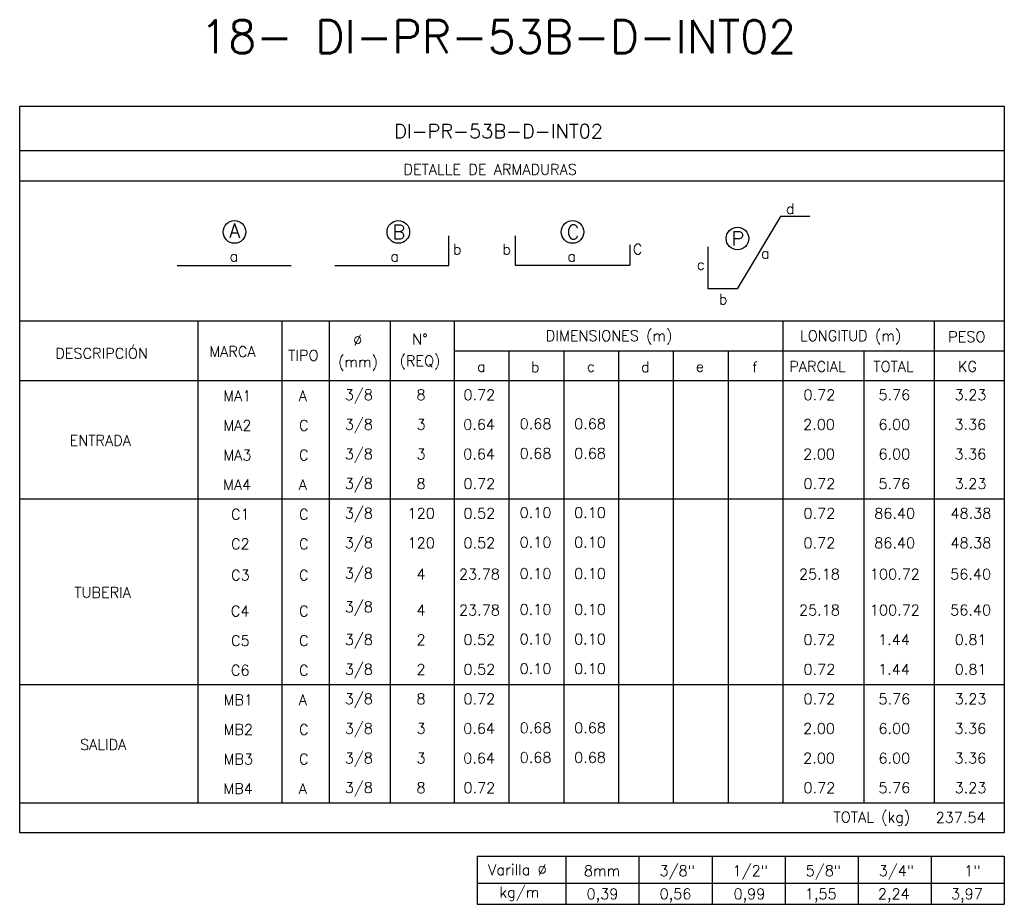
# Model space of a CAD drawing. Header units: metres. Extents: x -344 to 326, y 129 to 266.
# Tile 14 of 15: x 228 to 254, y 164 to 186. Entities that reach past the tile are written whole.
import ezdxf
from ezdxf.enums import TextEntityAlignment as Align

# ---------------------------------------------------------------- set-up
doc = ezdxf.new("R2010")
doc.units = ezdxf.units.M
for name, color, linetype in [('XREF-SE-CUADROS DE DESPIECE - HUAURA_PQT4$0$21', 3, 'Continuous'), ('XREF-SE-CUADROS DE DESPIECE - HUAURA_PQT4$0$21C', 3, 'Continuous'), ('XREF-SE-CUADROS DE DESPIECE - HUAURA_PQT4$0$23', 2, 'Continuous'), ('XREF-SE-CUADROS DE DESPIECE - HUAURA_PQT4$0$S-ANNO-TEXT', 7, 'Continuous'), ('XREF-SE-CUADROS DE DESPIECE - HUAURA_PQT4$0$S-LNWK-0006', 1, 'Continuous')]:
    doc.layers.add(name, color=color, linetype=linetype)
doc.styles.add('XREF-SE-CUADROS DE DESPIECE - HUAURA_PQT4$0$ROMANS-SP', font='romans.shx', dxfattribs={"width": 0.7})
doc.styles.add('XREF-SE-CUADROS DE DESPIECE - HUAURA_PQT4$0$TEGEPSA 100', font='romans.shx')

# ---------------------------------------------------------------- blocks, each defined once
blk = doc.blocks.new('XREF-SE-CUADROS DE DESPIECE - HUAURA_PQT4$0$ARM')
at = {"layer": 'XREF-SE-CUADROS DE DESPIECE - HUAURA_PQT4$0$21C'}
for centre in [(4.163, -1.297), (8.339, -1.297), (12.78, -1.297), (16.983, -1.462)]:
    blk.add_circle(centre, 0.288, dxfattribs=at)
at = {"layer": 'XREF-SE-CUADROS DE DESPIECE - HUAURA_PQT4$0$S-LNWK-0006'}
blk.add_line((2.697, -2.15), (5.606, -2.15), dxfattribs=at)
at = {"layer": 'XREF-SE-CUADROS DE DESPIECE - HUAURA_PQT4$0$S-LNWK-0006', "flags": 128}
blk.add_lwpolyline([(18.832, -0.906), (18.079, -0.906), (16.973, -2.743), (16.237, -2.744), (16.237, -1.676)], dxfattribs=at)
at = {"layer": 'XREF-SE-CUADROS DE DESPIECE - HUAURA_PQT4$0$S-LNWK-0006'}
blk.add_lwpolyline([(6.719, -2.15), (9.628, -2.15), (9.628, -1.399)], dxfattribs=at)
blk.add_lwpolyline([(14.238, -1.626), (14.238, -2.136, -0.414214), (14.225, -2.15), (11.329, -2.15), (11.329, -1.399)], format="xyb", dxfattribs=at)
at = {"layer": 'XREF-SE-CUADROS DE DESPIECE - HUAURA_PQT4$0$S-ANNO-TEXT', "style": 'XREF-SE-CUADROS DE DESPIECE - HUAURA_PQT4$0$TEGEPSA 100'}
for s, p in [('d', (18.44, -0.838)), ('b', (9.95, -1.871)), ('b', (11.214, -1.871)), ('C', (14.56, -1.871)), ('c', (16.154, -2.26)), ('b', (16.73, -3.145))]:
    blk.add_text(s, height=0.27, dxfattribs=at).set_placement(p, align=Align.RIGHT)
for s, height, p in [('A', 0.362, (4.164, -1.443)), ('B', 0.362, (8.353, -1.479)), ('C', 0.362, (12.794, -1.479)), ('P', 0.362, (16.997, -1.644)), ('a', 0.27, (4.146, -2.047)), ('a', 0.27, (8.246, -2.05)), ('a', 0.27, (12.758, -2.05)), ('a', 0.27, (17.694, -1.974))]:
    blk.add_text(s, height=height, dxfattribs=at).set_placement(p, align=Align.CENTER)
blk = doc.blocks.new('XREF-SE-CUADROS DE DESPIECE - HUAURA_PQT4')
at = {"layer": 'XREF-SE-CUADROS DE DESPIECE - HUAURA_PQT4$0$21'}
for p, q in [((316.355, 72.91), (316.355, 71.394)), ((318.499, 72.91), (318.499, 71.394)), ((319.7, 72.91), (319.7, 71.394)), ((321.254, 72.91), (321.254, 71.394)), ((322.886, 72.91), (322.886, 71.394)), ((331.267, 72.91), (331.267, 71.394)), ((335.123, 72.91), (335.123, 71.394)), ((322.886, 72.148), (336.913, 72.148)), ((324.283, 72.148), (324.283, 71.394)), ((325.68, 72.148), (325.68, 71.394)), ((327.077, 72.148), (327.077, 71.394)), ((328.474, 72.148), (328.474, 71.394)), ((329.87, 72.148), (329.87, 71.394)), ((333.332, 72.148), (333.332, 71.394)), ((311.812, 71.394), (336.913, 71.394)), ((316.355, 71.394), (316.355, 60.631)), ((318.499, 71.394), (318.499, 60.631)), ((319.7, 71.394), (319.7, 60.631)), ((321.254, 71.394), (321.254, 60.631)), ((322.886, 71.394), (322.886, 60.631)), ((324.283, 71.394), (324.283, 60.631)), ((325.68, 71.394), (325.68, 60.631)), ((327.077, 71.394), (327.077, 60.631)), ((328.474, 71.394), (328.474, 60.631)), ((329.87, 71.394), (329.87, 60.631)), ((331.267, 71.394), (331.267, 60.631)), ((333.332, 71.394), (333.332, 60.631)), ((335.123, 71.394), (335.123, 60.631)), ((311.812, 68.377), (336.913, 68.377)), ((311.812, 63.649), (336.913, 63.649)), ((311.812, 60.631), (336.913, 60.631)), ((325.737, 59.278), (325.737, 58.05)), ((327.599, 59.278), (327.599, 58.05)), ((329.462, 59.278), (329.462, 58.05)), ((331.325, 59.278), (331.325, 58.05)), ((333.187, 59.278), (333.187, 58.05)), ((335.05, 59.278), (335.05, 58.05)), ((323.471, 58.59), (336.913, 58.59))]:
    blk.add_line(p, q, dxfattribs=at)
at = {"layer": 'XREF-SE-CUADROS DE DESPIECE - HUAURA_PQT4$0$23'}
for p, q in [((311.812, 72.91), (336.913, 72.91)), ((323.471, 59.278), (323.471, 58.05)), ((323.471, 59.278), (336.913, 59.278)), ((323.471, 59.278), (323.471, 58.05)), ((336.913, 59.278), (336.913, 58.05)), ((323.471, 58.05), (336.913, 58.05))]:
    blk.add_line(p, q, dxfattribs=at)
blk.add_lwpolyline([(311.812, 78.38), (336.913, 78.38), (336.913, 59.869), (311.812, 59.869)], close=True, dxfattribs=at)
for points in [[(336.913, 77.244), (311.812, 77.244)], [(336.913, 76.474), (311.812, 76.474)]]:
    blk.add_lwpolyline(points, dxfattribs=at)
blk.add_blockref('XREF-SE-CUADROS DE DESPIECE - HUAURA_PQT4$0$ARM', (313.126, 76.474))
at = {"style": 'XREF-SE-CUADROS DE DESPIECE - HUAURA_PQT4$0$TEGEPSA 100'}
for s, p in [('Ø', (320.312, 72.286)), ('N°', (321.818, 72.313)), ('DIMENSIONES (m)', (325.225, 72.399)), ('LONGITUD (m)', (331.706, 72.399)), ('PESO', (335.482, 72.372)), ('DESCRIPCIÓN', (312.72, 71.95)), ('MARCA', (316.645, 71.995)), ('TIPO', (318.655, 71.898)), ('(REQ)', (321.497, 71.76)), ('(mm)', (319.93, 71.733)), ('a', (323.473, 71.616)), ('b', (324.844, 71.605)), ('c', (326.271, 71.616)), ('d', (327.652, 71.605)), ('e', (329.049, 71.616)), ('f', (330.486, 71.602)), ('PARCIAL', (331.433, 71.615)), ('TOTAL', (333.575, 71.615)), ('KG', (335.73, 71.615)), ('MA1', (317.001, 70.868)), ('A', (318.929, 70.868)), (' 3/8', (319.914, 70.894)), ('8', (321.927, 70.893)), ('0.72', (323.126, 70.893)), ('0.72', (331.794, 70.893)), ('5.76', (333.705, 70.893)), ('3.23', (335.647, 70.893)), ('MA2', (317.002, 70.112)), ('C', (318.935, 70.114)), (' 3/8', (319.914, 70.139)), ('3', (321.929, 70.138)), ('0.64', (323.12, 70.138)), ('0.68', (324.558, 70.154)), ('0.68', (325.947, 70.154)), ('2.00', (331.785, 70.138)), ('6.00', (333.704, 70.138)), ('3.36', (335.643, 70.138)), ('ENTRADA', (313.085, 69.73)), ('MA3', (317.003, 69.359)), ('C', (318.935, 69.359)), (' 3/8', (319.914, 69.385)), ('3', (321.929, 69.384)), ('0.64', (323.12, 69.384)), ('0.68', (324.558, 69.4)), ('0.68', (325.947, 69.4)), ('2.00', (331.785, 69.384)), ('6.00', (333.704, 69.384)), ('3.36', (335.643, 69.384)), ('MA4', (316.996, 68.605)), ('A', (318.929, 68.605)), (' 3/8', (319.914, 68.631)), ('8', (321.927, 68.63)), ('0.72', (323.126, 68.63)), ('0.72', (331.794, 68.63)), ('5.76', (333.705, 68.63)), ('3.23', (335.647, 68.63)), ('C1', (317.201, 67.851)), ('C', (318.935, 67.851)), (' 3/8', (319.914, 67.876)), ('120', (321.701, 67.875)), ('0.52', (323.126, 67.875)), ('0.10', (324.557, 67.891)), ('0.10', (325.946, 67.891)), ('0.72', (331.794, 67.875)), ('86.40', (333.598, 67.875)), ('48.38', (335.541, 67.875)), ('C2', (317.201, 67.096)), ('C', (318.935, 67.096)), (' 3/8', (319.914, 67.122)), ('120', (321.701, 67.121)), ('0.52', (323.126, 67.121)), ('0.10', (324.557, 67.137)), ('0.10', (325.946, 67.137)), ('0.72', (331.794, 67.121)), ('86.40', (333.598, 67.121)), ('48.38', (335.541, 67.121)), ('C3', (317.202, 66.3)), ('C', (318.935, 66.3)), (' 3/8', (319.914, 66.347)), ('4', (321.928, 66.325)), ('23.78', (323.011, 66.325)), ('0.10', (324.557, 66.34)), ('0.10', (325.946, 66.34)), ('25.18', (331.679, 66.325)), ('100.72', (333.486, 66.325)), ('56.40', (335.534, 66.325)), ('TUBERIA', (313.203, 65.859)), (' 3/8', (319.914, 65.491)), ('C4', (317.195, 65.385)), ('C', (318.935, 65.385)), ('4', (321.928, 65.41)), ('23.78', (323.011, 65.41)), ('0.10', (324.557, 65.426)), ('0.10', (325.946, 65.426)), ('25.18', (331.679, 65.41)), ('100.72', (333.486, 65.41)), ('56.40', (335.534, 65.41)), ('C5', (317.201, 64.631)), ('C', (318.935, 64.631)), (' 3/8', (319.914, 64.657)), ('2', (321.927, 64.654)), ('0.52', (323.126, 64.656)), ('0.10', (324.557, 64.672)), ('0.10', (325.946, 64.672)), ('0.72', (331.794, 64.656)), ('1.44', (333.695, 64.656)), ('0.81', (335.649, 64.656)), ('C6', (317.197, 63.877)), ('C', (318.935, 63.877)), (' 3/8', (319.914, 63.902)), ('2', (321.927, 63.899)), ('0.52', (323.126, 63.901)), ('0.10', (324.557, 63.917)), ('0.10', (325.946, 63.917)), ('0.72', (331.794, 63.901)), ('1.44', (333.695, 63.901)), ('0.81', (335.649, 63.901)), ('MB1', (317.009, 63.122)), ('A', (318.929, 63.122)), (' 3/8', (319.914, 63.148)), ('8', (321.927, 63.147)), ('0.72', (323.126, 63.147)), ('0.72', (331.794, 63.147)), ('5.76', (333.705, 63.147)), ('3.23', (335.647, 63.147)), ('MB2', (317.009, 62.367)), ('C', (318.935, 62.368)), (' 3/8', (319.914, 62.394)), ('3', (321.929, 62.393)), ('0.64', (323.12, 62.393)), ('0.68', (324.558, 62.409)), ('0.68', (325.947, 62.409)), ('2.00', (331.785, 62.393)), ('6.00', (333.704, 62.393)), ('3.36', (335.643, 62.393)), ('SALIDA', (313.351, 61.984)), ('MB3', (317.01, 61.614)), ('C', (318.935, 61.614)), (' 3/8', (319.914, 61.639)), ('3', (321.929, 61.638)), ('0.64', (323.12, 61.638)), ('0.68', (324.558, 61.654)), ('0.68', (325.947, 61.654)), ('2.00', (331.785, 61.638)), ('6.00', (333.704, 61.638)), ('3.36', (335.643, 61.638)), ('MB4', (317.003, 60.86)), ('A', (318.929, 60.86)), (' 3/8', (319.914, 60.885)), ('8', (321.927, 60.884)), ('0.72', (323.126, 60.884)), ('0.72', (331.794, 60.884)), ('5.76', (333.705, 60.884)), ('3.23', (335.647, 60.884))]:
    blk.add_text(s, height=0.27, dxfattribs=at).set_placement(p)
at = {"layer": 'Defpoints', "style": 'XREF-SE-CUADROS DE DESPIECE - HUAURA_PQT4$0$ROMANS-SP'}
blk.add_text('18- DI-PR-53B-D-INT02', height=0.83433, dxfattribs=at).set_placement((316.413, 79.735))
at = {"layer": 'XREF-SE-CUADROS DE DESPIECE - HUAURA_PQT4$0$23', "style": 'XREF-SE-CUADROS DE DESPIECE - HUAURA_PQT4$0$TEGEPSA 100'}
for s, p in [('TOTAL (kg)', (332.559, 60.136)), ('237.54', (335.163, 60.126))]:
    blk.add_text(s, height=0.27, dxfattribs=at).set_placement(p)
at = {"layer": 'XREF-SE-CUADROS DE DESPIECE - HUAURA_PQT4$0$S-ANNO-TEXT', "color": 4, "style": 'XREF-SE-CUADROS DE DESPIECE - HUAURA_PQT4$0$TEGEPSA 100'}
blk.add_text('DI-PR-53B-D-INT02', height=0.36233, dxfattribs=at).set_placement((321.356, 77.564))
at = {"layer": 'XREF-SE-CUADROS DE DESPIECE - HUAURA_PQT4$0$S-ANNO-TEXT', "style": 'XREF-SE-CUADROS DE DESPIECE - HUAURA_PQT4$0$TEGEPSA 100'}
for s, height, p in [('DETALLE DE ARMADURAS', 0.27006, (321.595, 76.635)), ('Varilla %%C', 0.27, (323.756, 58.795)), ('8mm', 0.27, (326.196, 58.77)), ('3/8"', 0.27, (328.124, 58.77)), ('1/2"', 0.27, (329.987, 58.77)), ('5/8"', 0.27, (331.85, 58.77)), ('3/4"', 0.27, (333.712, 58.77)), ('1"', 0.27, (335.891, 58.77)), ('kg/m', 0.27, (324.043, 58.225)), ('0,39', 0.27, (326.263, 58.18)), ('0,56', 0.27, (328.126, 58.18)), ('0,99', 0.27, (330.011, 58.18)), ('1,55', 0.27, (331.829, 58.18)), ('2,24', 0.27, (333.691, 58.18)), ('3,97', 0.27, (335.554, 58.18))]:
    blk.add_text(s, height=height, dxfattribs=at).set_placement(p)

msp = doc.modelspace()

# ---------------------------------------------------------------- block references
msp.add_blockref('XREF-SE-CUADROS DE DESPIECE - HUAURA_PQT4', (-83.359, 105.83))

doc.saveas('drawing.dxf')
